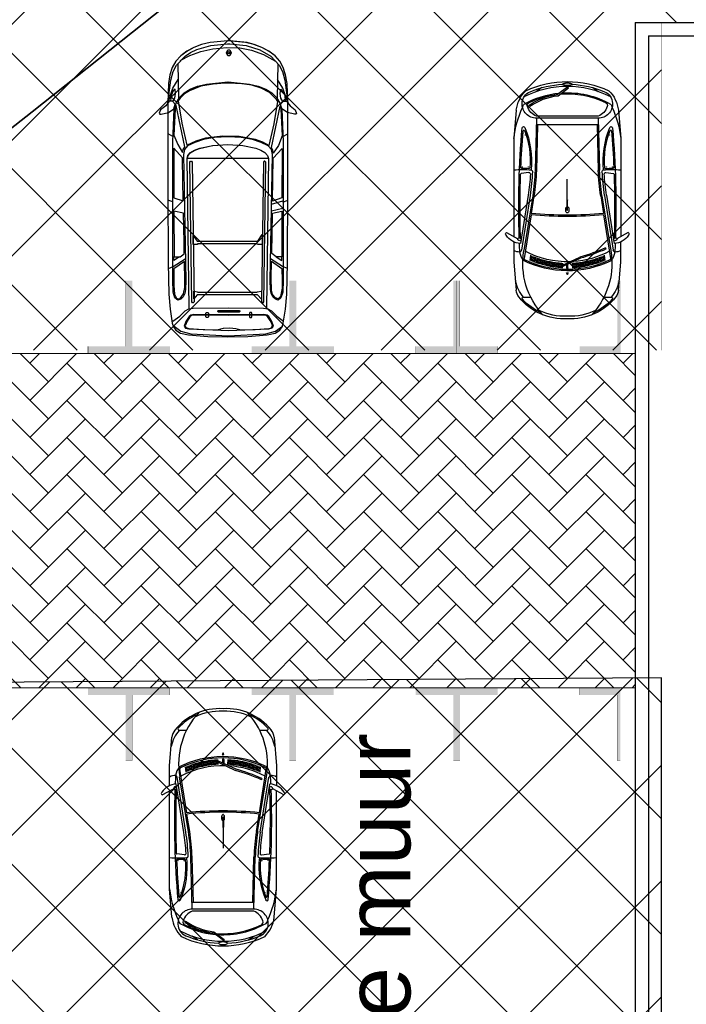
# Model space of a CAD drawing. Header units: millimetres. Extents: x 747415 to 1601423, y -236173 to 551995.
# Tile 172 of 256: x 963774 to 973944, y 109012 to 124037. Entities that reach past the tile are written whole.
import ezdxf

# ---------------------------------------------------------------- set-up
doc = ezdxf.new("R2010")
doc.units = ezdxf.units.MM
doc.header["$LTSCALE"] = 100
doc.header["$MEASUREMENT"] = 0
doc.linetypes.add('BORDERX2', pattern=[88.9, 25.4, -12.7, 25.4, -12.7, 0, -12.7])
doc.linetypes.add('DASHED2', pattern=[9.525, 6.35, -3.175])
doc.layers.get('0').update_dxf_attribs({"linetype": 'CONTINUOUS', "lineweight": 0})
for name, color, linetype in [('T--A9041_VERHARDING_Parkeren', 9, 'CONTINUOUS'), ('T--L9000_PERCELEN', 4, 'BORDERX2'), ('T--L9041_VERHARDING_Parkeren', 9, 'DASHED2'), ('T--L9041_VERHARDING_Wegen', 7, 'CONTINUOUS'), ('T--L9082_INRICHTING_SPECIFIEK_Auto', 8, 'CONTINUOUS')]:
    doc.layers.add(name, color=color, linetype=linetype)
for name, color, linetype, lineweight in [('T--A9041_VERHARDING_Wegen', 21, 'CONTINUOUS', 0), ('T--A9042_BEPLANTING', 90, 'CONTINUOUS', 0), ('T--L9052_Ontstop Riool', 240, 'CONTINUOUS', 0), ('T--L9067_BEHEERVOORZIENING_Belijning', 7, 'DASHED2', 0)]:
    doc.layers.add(name, color=color, linetype=linetype, lineweight=lineweight)
doc.layers.add('T--A9072_BELIJNING', color=7, linetype='CONTINUOUS', lineweight=0, true_color=0xffffff)
doc.styles.get("Standard").update_dxf_attribs({"font": 'arial.ttf'})

# ---------------------------------------------------------------- blocks, each defined once
blk = doc.blocks.new('FMEBLOCK14')
at = {"layer": 'T--L9000_PERCELEN', "flags": 128}
blk.add_lwpolyline([(-225.21163, -16.211487), (-267.70367, 7.136513), (-293.72449, 21.688388), (-292.13565, 29.380488), (-285.57766, 59.419588), (-283.65969, 69.020413), (-255.96056, 63.226638), (-230.6095, 57.732513), (-199.02659, 51.034588), (-163.01457, 43.309663), (-131.60761, 36.711513), (-118.74463, 33.902538), (-87.98765, 27.404488), (-61.78559, 21.836588), (-22.32058, 13.407388), (22.67731, 3.714588), (53.78435, 0.979388), (75.95842, -1.027487), (105.64245, -0.679412), (144.22541, -0.287462), (165.78239, -0.069387), (173.19046, 1.584538), (173.94831, 0.621563), (179.51753, -2.131512), (200.49836, -6.067587), (226.70042, -10.760587), (270.89032, -18.926537), (277.09135, -23.087512), (280.6414, -27.299512), (293.72449, -43.052587), (292.93743, -43.487437), (290.59741, -40.205587), (288.28752, -38.226337), (286.8744, -37.162612), (284.90353, -36.556487), (283.28134, -36.418362), (280.69453, -36.678362), (265.80134, -41.493562), (262.30051, -42.649587), (241.79532, -48.631537), (215.77841, -54.765587), (191.15438, -59.754337), (168.97042, -69.020412), (136.00245, -66.667412), (124.28832, -65.046637), (119.85645, -64.433362), (114.68536, -63.717387), (89.34649, -63.796362), (64.07248, -62.654637), (38.45531, -60.162537), (13.07941, -56.728587), (-13.7885, -51.816537), (-181.51669, -15.661587), (-187.37548, -16.648612), (-215.84948, -21.976337), (-223.10552, -6.819637), (-228.38264, -9.095612)], close=True, dxfattribs=at)
blk = doc.blocks.new('FMEBLOCK18')
at = {"layer": 'T--L9000_PERCELEN', "flags": 128}
blk.add_lwpolyline([(-100.08243, -15.21845), (-93.90854, -13.84045), (-85.78747, -12.0965), (-46.67758, -3.2565), (-16.7555, 6.358625), (4.22464, 14.320475), (14.32256, 18.67255), (27.24051, 24.595675), (46.0046, 33.9794), (62.78655, 43.47265), (63.78751, 44.1025), (100.08243, 0.943475), (97.4165, -0.71435), (90.7465, -4.485325), (80.48252, -10.258625), (68.79346, -16.567525), (51.09956, -25.844325), (33.78355, -33.17535), (7.36851, -44.1025), (3.81846, -39.8905), (-2.38257, -35.729525), (-46.57247, -27.563575), (-72.77453, -22.870575), (-93.75536, -18.9345), (-99.32458, -16.181425)], close=True, dxfattribs=at)
blk = doc.blocks.new('auto111')
at = {"linetype": 'Continuous'}
for points in [[(3685, 1817), (3756, 1799), (3801, 1840), (3799, 1888), (3728, 1941), (3669, 2020), (3616, 2040), (3601, 2033), (3601, 2010), (3629, 1901), (3685, 1817)], [(4315, 1842), (4203, 1878), (4073, 1898), (3776, 1908), (2462, 1908), (1334, 1906), (854, 1893), (628, 1875), (414, 1842), (356, 1824), (305, 1789), (262, 1715), (234, 1593), (211, 1299), (203, 994), (211, 689), (234, 396), (262, 272), (305, 201), (356, 163), (412, 147), (628, 114), (854, 94), (1334, 84), (2462, 79), (3776, 79), (4073, 89), (4200, 112), (4315, 147), (4411, 201), (4495, 274), (4564, 369), (4622, 475), (4665, 595), (4698, 724), (4724, 994), (4698, 1265), (4665, 1395), (4620, 1514), (4564, 1621), (4493, 1713), (4411, 1789), (4315, 1842)], [(369, 1814), (290, 1710), (252, 1560), (221, 989), (252, 414), (290, 264), (369, 160)], [(445, 1832), (518, 1728), (600, 1647), (630, 1591), (640, 1525), (648, 986), (640, 450), (630, 381), (600, 328), (518, 247), (445, 142)], [(2988, 1669), (1062, 1636), (928, 1639), (864, 1652), (816, 1677), (778, 1713), (765, 1756), (798, 1802), (887, 1827), (1072, 1835), (2523, 1835), (3179, 1835), (3679, 1814), (3773, 1784), (3857, 1733), (3928, 1659), (3984, 1568), (4030, 1456), (4063, 1321), (4094, 994), (4094, 991), (4094, 991), (4063, 661), (4030, 529), (3984, 414), (3926, 323), (3857, 252), (3773, 201), (3679, 168), (3179, 150), (2523, 150), (1072, 150), (887, 155), (798, 183), (765, 226), (778, 269), (816, 305), (864, 333), (928, 343), (1062, 348), (2988, 313), (3065, 325), (3118, 376), (3171, 483), (3214, 618), (3245, 788), (3258, 991), (3260, 991), (3258, 991), (3245, 1197), (3214, 1365), (3171, 1499), (3118, 1609), (3065, 1657), (2988, 1669)], [(1357, 1657), (1245, 1817), (1072, 1819), (989, 1819), (854, 1807), (793, 1779), (783, 1753), (790, 1723), (859, 1669), (958, 1652), (1062, 1652), (1357, 1657)], [(1248, 1901), (1276, 1827), (1395, 1644)], [(1428, 1730), (1372, 1819), (1431, 1819)], [(2094, 1669), (2124, 1817), (1428, 1814), (1428, 1723), (1474, 1659), (1652, 1662), (2094, 1669)], [(2264, 1835), (2290, 1908)], [(2937, 1685), (3085, 1819), (2328, 1817), (2279, 1675), (2912, 1685), (2937, 1685)], [(3103, 1652), (3733, 1784), (3677, 1799), (3280, 1817), (3138, 1756), (3019, 1685), (3062, 1675), (3103, 1652)], [(3260, 1832), (3303, 1906)], [(4678, 963), (4650, 714), (4587, 506), (4487, 338), (4350, 208), (4254, 160), (4122, 122), (3776, 79), (4073, 89), (4203, 112), (4317, 147), (4411, 198), (4493, 272), (4561, 361), (4617, 463), (4663, 577), (4696, 701), (4724, 963), (4724, 963), (4724, 966), (4724, 973), (4724, 976), (4724, 996), (4696, 1265), (4665, 1393), (4620, 1512), (4561, 1619), (4493, 1713), (4411, 1789), (4315, 1842), (4203, 1878), (4073, 1898), (3776, 1908), (4122, 1865), (4254, 1830), (4350, 1779), (4487, 1647), (4543, 1563), (4589, 1469), (4653, 1253), (4676, 999), (4676, 963), (4678, 963)], [(3779, 1906), (4000, 1832), (4132, 1753)], [(3794, 1832), (3845, 1802), (3918, 1794), (3982, 1799), (3959, 1827), (3888, 1860), (3806, 1868)], [(325, 1588), (300, 978), (325, 369), (341, 315), (366, 295), (440, 320), (513, 369), (536, 394), (544, 442), (539, 978), (544, 1514), (536, 1560), (513, 1586), (440, 1636), (366, 1662), (338, 1642), (325, 1588)], [(3804, 1751), (3466, 1697), (3128, 1619), (3197, 1479), (3240, 1329), (3270, 1075), (3265, 823), (3220, 579), (3179, 465), (3123, 361), (3456, 285), (3796, 229), (3829, 249), (3931, 356), (4000, 485), (4043, 630), (4066, 778), (4078, 976), (4078, 996), (4078, 1039), (4063, 1220), (4030, 1405), (3961, 1581), (3911, 1654), (3847, 1720), (3804, 1751)], [(4371, 1758), (3847, 1746)], [(4421, 1723), (4500, 1573), (4561, 1408), (4599, 1225), (4620, 1011), (4615, 813), (4579, 633), (4513, 452), (4414, 269)], [(343, 325), (369, 310), (391, 315), (455, 346), (516, 389), (531, 409), (536, 445), (531, 978), (536, 1512), (529, 1550), (511, 1573), (445, 1616), (374, 1644), (348, 1634), (330, 1588), (318, 1372), (310, 1156), (335, 1060), (343, 961), (333, 872), (310, 790), (318, 579), (330, 369), (343, 325)], [(643, 1586), (2927, 1616), (2973, 1601), (3016, 1563), (3052, 1502), (3082, 1423), (3125, 1225), (3141, 994), (3125, 765), (3082, 567), (3052, 488), (3016, 427), (2973, 389), (2927, 374), (643, 404)], [(739, 1545), (2871, 1575), (2887, 1563), (2887, 1550), (2871, 1540), (739, 1509), (724, 1522), (724, 1532), (739, 1545)], [(785, 1512), (900, 1512), (892, 1456), (887, 1454), (887, 544), (892, 544), (900, 478), (780, 480), (844, 539), (846, 541), (846, 1459), (844, 1461), (785, 1512)], [(1614, 1522), (1753, 1525), (1664, 1461), (1664, 536), (1764, 468), (1616, 468), (1616, 541), (1626, 544), (1626, 1454), (1616, 1459), (1614, 1522)], [(2925, 374), (2927, 1616), (2970, 1606), (3011, 1570), (3047, 1509), (3077, 1428), (3123, 1227), (3141, 994), (3125, 765), (3082, 567), (3052, 488), (3016, 427), (2973, 386), (2925, 374)], [(574, 1319), (574, 1301), (564, 1291), (508, 1291), (498, 1301), (498, 1319), (508, 1329), (564, 1329), (574, 1319)], [(607, 1136), (607, 821), (600, 811), (590, 811), (579, 821), (579, 1136), (590, 1146), (600, 1146), (607, 1136)], [(4495, 963), (4495, 978), (4495, 994), (4538, 1016), (4584, 994), (4584, 978), (4584, 963), (4538, 943), (4495, 963)], [(4521, 973), (4521, 978), (4521, 986), (4538, 996), (4559, 986), (4559, 978), (4559, 973), (4538, 963), (4521, 973)], [(574, 635), (574, 656), (564, 663), (508, 663), (498, 656), (498, 635), (508, 628), (564, 628), (574, 635)], [(739, 445), (2871, 414), (2887, 427), (2887, 440), (2871, 450), (739, 480), (724, 468), (724, 455), (739, 445)], [(1359, 325), (1248, 168), (1072, 165), (945, 165), (821, 188), (785, 224), (798, 269), (851, 310), (917, 328), (1095, 333), (1359, 325)], [(1248, 84), (1276, 158), (1395, 341)], [(2091, 313), (2122, 168), (1428, 168), (1428, 257), (1476, 323), (2091, 313)], [(2127, 330), (2168, 153)], [(2231, 330), (2282, 153)], [(2932, 300), (3080, 163), (3026, 163), (2325, 168), (2277, 310), (2932, 300)], [(3095, 328), (3723, 196), (3679, 186), (3270, 165), (3125, 221), (3009, 300), (3054, 308), (3095, 328)], [(1428, 257), (1370, 168), (1431, 168)], [(2262, 153), (2290, 79)], [(3260, 153), (3303, 76)], [(3685, 168), (3753, 188), (3801, 145), (3799, 97), (3728, 43), (3667, -33), (3613, -56), (3601, -46), (3601, -23), (3626, 84), (3685, 168)], [(3779, 79), (4000, 153), (4132, 234)], [(3794, 153), (3845, 183), (3918, 193), (3982, 186), (3959, 158), (3888, 125), (3806, 119)], [(4371, 229), (3847, 241)]]:
    blk.add_lwpolyline(points, dxfattribs=at)
blk = doc.blocks.new('auto64')
for points in [[(-2305, 929), (-2398, 757)], [(-3184, 780), (-2750, 815), (-2446, 815)], [(-436, 780), (-870, 815), (-2366, 815)], [(-3290, 559), (-3290, 669)], [(-2032, 554), (-2698, 660)], [(-1743, 528), (-2580, 662)], [(-1737, 568), (-2574, 701)], [(-1732, 597), (-2470, 715)], [(-1389, 587), (-1404, 705)], [(-2696, 448), (-2776, 455)], [(-2689, 467), (-2769, 474)], [(-2682, 487), (-2763, 494)], [(-2675, 506), (-2755, 513)], [(-2667, 526), (-2748, 533)], [(-2659, 545), (-2740, 552)], [(-2651, 564), (-2732, 572)], [(-2555, 593), (-2536, 585)], [(-1746, 509), (-2012, 551)], [(-660, 453), (-1355, 472)], [(-560, 470), (-1354, 492)], [(-660, 470), (-660, -470)], [(-560, 470), (-560, -470)], [(-530, 470), (-530, -470)], [(-93, 390), (-149, 470)], [(-2735, 311), (-2813, 318)], [(-2730, 330), (-2809, 337)], [(-2725, 350), (-2804, 357)], [(-2720, 370), (-2799, 377)], [(-2714, 389), (-2794, 396)], [(-2709, 409), (-2788, 416)], [(-2702, 428), (-2782, 435)], [(-2762, 153), (-2839, 159)], [(-2760, 172), (-2837, 179)], [(-2758, 192), (-2834, 199)], [(-2754, 212), (-2832, 219)], [(-2751, 232), (-2828, 239)], [(-2747, 252), (-2825, 259)], [(-2743, 271), (-2821, 278)], [(-2697, 199), (-2820, -67), (-2802, -75), (-2678, 192)], [(-2739, 291), (-2817, 298)], [(-2940, -5), (-2921, -13), (-2921, 0), (-2921, 13), (-2940, 5)], [(-2769, 73), (-2846, 80)], [(-2767, 93), (-2845, 100)], [(-2765, 113), (-2843, 120)], [(-2842, 10), (-2785, 10)], [(-2763, 133), (-2841, 140)], [(-1960, 5), (-1810, 5)], [(-1805, 0), (-1490, 0)], [(-216, -141), (-98, 18), (-82, 6), (-197, -148)], [(-2769, -73), (-2846, -80)], [(-2767, -93), (-2845, -100)], [(-2765, -113), (-2843, -120)], [(-2842, -10), (-2794, -10)], [(-2763, -133), (-2841, -140)], [(-1960, -5), (-1810, -5)], [(-2762, -153), (-2839, -159)], [(-2760, -172), (-2837, -179)], [(-2758, -192), (-2834, -199)], [(-2754, -212), (-2832, -219)], [(-2751, -232), (-2828, -239)], [(-2747, -252), (-2825, -259)], [(-2743, -271), (-2821, -278)], [(-2739, -291), (-2817, -298)], [(-2735, -311), (-2813, -318)], [(-2730, -330), (-2809, -337)], [(-2725, -350), (-2804, -357)], [(-2720, -370), (-2799, -377)], [(-2714, -389), (-2794, -396)], [(-2709, -409), (-2788, -416)], [(-2702, -428), (-2782, -435)], [(-2696, -448), (-2776, -455)], [(-93, -390), (-149, -470)], [(-3290, -669), (-3290, -559)], [(-2689, -467), (-2769, -474)], [(-2682, -487), (-2763, -494)], [(-2675, -506), (-2755, -513)], [(-2667, -526), (-2748, -533)], [(-2659, -545), (-2740, -552)], [(-2651, -564), (-2732, -572)], [(-2032, -554), (-2698, -660)], [(-1743, -528), (-2580, -662)], [(-1737, -568), (-2574, -701)], [(-1732, -597), (-2470, -715)], [(-1746, -509), (-2012, -551)], [(-1389, -587), (-1404, -705)], [(-660, -453), (-1355, -472)], [(-560, -470), (-1354, -492)], [(-378, -572), (-361, -583)], [(-2446, -815), (-2750, -815), (-3184, -780)], [(-2305, -929), (-2398, -757)], [(-436, -780), (-870, -815), (-2366, -815)]]:
    blk.add_lwpolyline(points)
for centre, radius, start, end in [((-2200, 703), 271, 122.5061, 177.3807), ((-2326, 918), 24, 28.4487, 144.8117), ((-3167, 580), 200, 94.6669, 128.5195), ((-2919, 231), 573, 102.481, 130.272), ((-2433, 727), 169, 148.6333, 180.9564), ((-2397, 726), 31.7, 91.422, 214.9423), ((-2413, 734), 28.1, 248.5131, 57.8511), ((-2583, 684), 1241, 353.7279, 6.0623), ((-1012, -605), 1427, 64.4533, 84.2811), ((-500, 275), 509, 45.0724, 82.7817), ((-2747, 53), 874, 128.5195, 183.4666), ((-2779, -464), 1143, 86.7478, 133.301), ((-2747, 53), 854, 132.4061, 156.0666), ((-3310, 669), 20, 0, 132.4061), ((-1377, 0), 1511, 153.8364, 206.6643), ((-1377, 0), 1491, 154.1833, 205.8167), ((-1377, 0), 1373, 152.0676, 176.1797), ((-2566, 466), 260, 97.9758, 129.7902), ((-2715, 657), 20, 86.7478, 153.8364), ((-2701, 641), 20, 80.9423, 154.1833), ((-2779, -464), 1143, 79.9751, 86.7478), ((-1914, -11589), 12332, 92.5802, 93.2009), ((-2568, 738), 36.8, 201.7756, 261.8193), ((-1911, -12958), 13680, 87.9174, 92.0179), ((-1911, -12958), 13700, 84.9558, 91.981), ((-1414, 703), 10, 7.2745, 87.9174), ((-1209, 1822), 1276, 263.6929, 293.3519), ((-2583, 684), 1261, 355.3159, 0.6912), ((-1312, 699), 10, 87.4901, 180.6912), ((-1209, 1822), 1256, 265.0494, 291.5959), ((-1911, -12958), 13680, 85.1291, 87.4901), ((-1306, 688), 2.5, 90, 270), ((-1306, 688), 2.5, 270, 90), ((-815, 641), 2.5, 90, 270), ((-815, 641), 2.5, 270, 90), ((-750, 663), 10, 291.5959, 85.1291), ((-708, 669), 20, 284.8612, 84.9558), ((-340, 470), 220, 87.5524, 180.0097), ((-306, 380), 241, 108.384, 158.1789), ((-399, 610), 72.8, 40.2199, 88.4107), ((-366, 562), 50, 26.3311, 108.384), ((-1502, 0), 1332, 356.4569, 29.5582), ((-339, 490), 200, 22.8604, 87.5524), ((-1502, 0), 1432, 332.6464, 27.3536), ((-1502, 0), 1502, 334.9815, 25.0185), ((-87, -521), 2707, 155.7055, 164.5863), ((-87, -521), 2687, 155.7055, 164.6216), ((3447, 0), 5507, 174.225, 185.775), ((3447, 0), 5487, 174.2369, 185.7631), ((-1271, 3491), 3020, 260.9423, 268.4089), ((-1271, 3491), 3000, 260.9423, 268.4089), ((-1271, 3491), 2960, 260.9423, 268.0852), ((-1271, 3491), 2930, 260.9423, 267.2804), ((-1409, 584), 20, 267.2804, 7.2745), ((-1369, 553), 20, 268.0852, 348.1357), ((-1462, 3510), 2979, 271.7693, 271.819), ((-1317, 580), 10, 175.3159, 265.0494), ((-1306, 596), 2.5, 90, 270), ((-1306, 596), 2.5, 270, 90), ((-1502, 0), 1317, 355.4418, 26.3311), ((-1502, 0), 1462, 2.7376, 22.8604), ((-2747, 53), 834, 153.1339, 183.4666), ((-2938, 0), 5, 112.786, 247.214), ((-2842, 0), 10, 90, 270), ((-1377, 0), 1373, 178.392, 207.9324), ((-1992, 0), 13, 140.4731, 180), ((-1992, 0), 13, 180, 219.5269), ((-1975, -14), 34.9, 116.6567, 140.4731), ((-1964, -36), 60, 101.7464, 116.6567), ((-1956, -72), 96.5, 90, 101.7464), ((-1960, 0), 5, 90, 270), ((-1956, -72), 96.5, 78.2536, 90), ((-1949, -36), 60, 63.3433, 78.2536), ((-1938, -14), 34.9, 39.5269, 63.3433), ((-1921, 0), 13, 22.6244, 39.5269), ((-1810, 0), 5, 270, 90), ((185, 0), 245, 173.2506, 180), ((185, 0), 245, 180, 186.7494), ((73, 13), 132, 164.0546, 173.2506), ((3, 33), 59.3, 145.403, 164.0546), ((-40, 63), 7.21, 90, 145.403), ((-40, 63), 7.21, 34.597, 90), ((-83, 33), 59.3, 15.9454, 34.597), ((-153, 13), 132, 6.7494, 15.9454), ((-265, 0), 245, 0, 6.7494), ((-265, 0), 245, 353.2506, 0), ((-2747, -53), 874, 176.5334, 231.4805), ((-2747, -53), 834, 176.5334, 206.8661), ((-1975, 14), 34.9, 219.5269, 243.3433), ((-1964, 36), 60, 243.3433, 258.2536), ((-1956, 72), 96.5, 258.2536, 270), ((-1956, 72), 96.5, 270, 281.7464), ((-1949, 36), 60, 281.7464, 296.6567), ((-1938, 14), 34.9, 296.6567, 320.4731), ((-1921, 0), 13, 320.4731, 337.3756), ((-1133, -43), 922, 324.9998, 353.9253), ((-1133, -43), 942, 324.9998, 353.5912), ((-1502, 0), 1332, 330.4418, 354.8462), ((-1502, 0), 1317, 333.6689, 353.7639), ((-1502, 0), 1462, 337.1396, 357.2624), ((73, -13), 132, 186.7494, 195.9454), ((3, -33), 59.3, 195.9454, 214.597), ((-40, -63), 7.21, 214.597, 270), ((-40, -63), 7.21, 270, 325.403), ((-83, -33), 59.3, 325.403, 344.0546), ((-153, -13), 132, 344.0546, 353.2506), ((-2779, 464), 1143, 226.699, 280.0249), ((-2747, -53), 854, 203.9334, 227.5939), ((-1271, -3491), 3020, 91.5911, 99.0577), ((-1271, -3491), 3000, 91.5911, 99.0577), ((-1271, -3491), 2960, 91.9167, 99.0577), ((-1271, -3491), 2930, 92.7196, 99.0577), ((-1409, -584), 20, 352.7255, 92.7196), ((-1462, -3510), 2979, 88.1848, 88.2307), ((-1369, -553), 20, 6.1809, 91.9167), ((-1209, -1822), 1276, 66.6481, 96.3071), ((-2583, -684), 1241, 353.9377, 6.1809), ((-1316, -585), 10, 87.1473, 184.478), ((-2583, -684), 1261, 359.3088, 4.478), ((-1209, -1822), 1256, 68.4041, 94.9506), ((-1306, -596), 2.5, 90, 270), ((-1306, -596), 2.5, 270, 90), ((-340, -470), 220, 179.9903, 272.4476), ((-306, -380), 241, 201.8211, 251.616), ((-366, -562), 50, 251.616, 333.6689), ((-339, -490), 200, 272.4476, 337.1396), ((-3310, -669), 20, 227.5939, 0), ((-3167, -580), 200, 231.4805, 265.3331), ((-2919, -231), 573, 229.728, 257.519), ((-2566, -466), 260, 230.2098, 262.0242), ((-2701, -641), 20, 205.8167, 279.0577), ((-2568, -738), 36.8, 98.1807, 158.2244), ((-2433, -727), 169, 179.0436, 211.3667), ((-1914, 11589), 12332, 266.7991, 267.4198), ((-2200, -703), 271, 182.6193, 237.4939), ((-2397, -726), 31.7, 145.0577, 268.578), ((-2413, -734), 28.1, 302.1489, 111.4869), ((-1911, 12958), 13680, 267.9821, 272.0826), ((-1911, 12958), 13700, 268.019, 275.0515), ((-1414, -703), 10, 272.0826, 352.7255), ((-1312, -699), 10, 179.3088, 272.5099), ((-1911, 12958), 13680, 272.5099, 274.8709), ((-1911, 12958), 13680, 272.5099, 274.7965), ((-1306, -688), 2.5, 90, 270), ((-1306, -688), 2.5, 270, 90), ((-1012, 605), 1427, 275.7189, 295.5467), ((-815, -641), 2.5, 90, 270), ((-815, -641), 2.5, 270, 90), ((-750, -663), 10, 274.8709, 68.4041), ((-708, -669), 20, 275.0442, 75.1388), ((-500, -275), 509, 277.2183, 314.9276), ((-399, -610), 72.8, 271.5893, 319.7801), ((-2326, -918), 24, 215.1883, 331.5513)]:
    blk.add_arc(centre, radius, start, end)
blk = doc.blocks.new('9041_parkeerplaats_2500x5000_hoeklijn')
at = {"layer": 'T--A9072_BELIJNING', "linetype": 'Continuous'}
h = blk.add_hatch(color=256, dxfattribs=at)
h.paths.add_polyline_path([(-1200, -1390), (-1250, -1390), (-1250, -2500), (-625, -2500), (-625, -2390), (-1200, -2390)])
h.paths.add_polyline_path([(1250, -1390), (1200, -1390), (1200, -2390), (625, -2390), (625, -2500), (1250, -2500)])
at = {"layer": 'T--L9067_BEHEERVOORZIENING_Belijning', "const_width": 1}
for points in [[(-1200, -1390), (-1250, -1390), (-1250, -2500), (-625, -2500), (-625, -2390), (-1200, -2390)], [(1250, -1390), (1200, -1390), (1200, -2390), (625, -2390), (625, -2500), (1250, -2500)]]:
    blk.add_lwpolyline(points, close=True, dxfattribs=at)
blk = doc.blocks.new('*U229')
at = {"layer": 'T--L9067_BEHEERVOORZIENING_Belijning'}
blk.add_blockref('9041_parkeerplaats_2500x5000_hoeklijn', (0, 1945, 0), dxfattribs=at)
blk = doc.blocks.new('*U230')
at = {"layer": 'T--L9067_BEHEERVOORZIENING_Belijning', "color": 0, "linetype": 'ByBlock', "lineweight": -2, "transparency": 16777216}
for p in [(0, 0), (2500, 0), (5000, 0), (7500, 0)]:
    blk.add_blockref('*U229', p, dxfattribs=at)
blk = doc.blocks.new('*U231')
at = {"layer": 'T--L9067_BEHEERVOORZIENING_Belijning'}
blk.add_blockref('9041_parkeerplaats_2500x5000_hoeklijn', (0, 1945, 0), dxfattribs=at)
blk = doc.blocks.new('*U232')
at = {"layer": 'T--L9067_BEHEERVOORZIENING_Belijning', "color": 0, "linetype": 'ByBlock', "lineweight": -2, "transparency": 16777216}
for p in [(0, 0), (2500, 0), (5000, 0), (7500, 0), (10000, 0), (12500, 0)]:
    blk.add_blockref('*U231', p, dxfattribs=at)

msp = doc.modelspace()

# ---------------------------------------------------------------- hatches: boundary and pattern name
at = {"layer": 'T--A9041_VERHARDING_Parkeren', "linetype": 'Continuous'}
h = msp.add_hatch(dxfattribs=at)
h.set_pattern_fill('ANSI37', color=256, scale=10000, style=0)
h.paths.add_polyline_path([(973566.039, 123992.844), (973566.039, 118992.844), (953102.97, 118992.844), (959847.93, 129692.844), (993645.689, 129692.844), (990442.873, 123992.844)])
h = msp.add_hatch(dxfattribs=at)
h.set_pattern_fill('ANSI37', color=256, scale=10000, style=0)
edge = h.paths.add_edge_path()
edge.add_line((973566.039, 113992.844), (951116.039, 113842.844))
edge.add_arc((961036.559, 101092.056), 16155.473, 127.8840566, 171.8062578)
edge.add_line((945046.004, 103394.548), (973566.039, 103992.844))
edge.add_line((973566.039, 103992.844), (973566.039, 113992.844))
h = msp.add_hatch(dxfattribs=at)
h.set_pattern_fill('ANSI37', color=256, scale=10000, style=0)
edge = h.paths.add_edge_path()
edge.add_line((973166.039, 98245.106), (941765.986, 98242.862))
edge.add_arc((31399874.937, -19573526.261), 36258445.93, 147.143073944, 147.1640649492)
edge.add_line((934561.039, 87082.844), (957811.039, 87082.844))
edge.add_line((957811.039, 87082.844), (957811.039, 93282.844))
edge.add_line((957811.039, 93282.844), (973166.039, 93282.844))
edge.add_line((973166.039, 93282.844), (973166.039, 98245.106))
at = {"layer": 'T--A9041_VERHARDING_Wegen', "linetype": 'Continuous'}
h = msp.add_hatch(dxfattribs=at)
h.set_pattern_fill('AR-HBONE', color=256, scale=100, style=0)
edge = h.paths.add_edge_path()
edge.add_line((973166.039, 118942.844), (957772.084, 118942.844))
edge.add_line((957772.084, 118942.844), (946755.636, 118942.844))
edge.add_line((946755.636, 118942.844), (946130.884, 117875.892))
edge.add_arc((2764229.011, -964814.163), 2116057.314, 149.225907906, 149.352922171)
edge.add_line((943735.228, 113842.844), (973166.039, 113842.906))
edge.add_line((973166.039, 113842.906), (973166.039, 118942.844))
at = {"layer": 'T--A9042_BEPLANTING'}
h = msp.add_hatch(dxfattribs=at)
h.set_pattern_fill('GRASS', color=256, scale=1500, style=0)
edge = h.paths.add_edge_path()
edge.add_line((1194589.183, 247525.193), (1194593.64, 247264.881))
edge.add_line((1194593.64, 247264.881), (1189597.042, 247120.843))
edge.add_line((1189597.042, 247120.843), (1179615.176, 246734.424))
edge.add_line((1179615.176, 246734.424), (1169673.169, 246260.926))
edge.add_line((1169673.169, 246260.926), (1159743.156, 245284.429))
edge.add_line((1159743.156, 245284.429), (1149794.302, 244232.037))
edge.add_line((1149794.302, 244232.037), (1139904.319, 243419.621))
edge.add_line((1139904.319, 243419.621), (1138613.747, 243325.021))
edge.add_line((1138613.747, 243325.021), (1135690.007, 243117.197))
edge.add_line((1135690.007, 243117.197), (1132771.926, 242932.503))
edge.add_line((1132771.926, 242932.503), (1129859.398, 242758.599))
edge.add_line((1129859.398, 242758.599), (1126616.556, 242566.575))
edge.add_line((1126616.556, 242566.575), (1123385.964, 242364.695))
edge.add_line((1123385.964, 242364.695), (1120184.728, 242139.833))
edge.add_line((1120184.728, 242139.833), (1117014.113, 241880.011))
edge.add_line((1117014.113, 241880.011), (1113876.289, 241570.228))
edge.add_line((1113876.289, 241570.228), (1110773.76, 241198.319))
edge.add_line((1110773.76, 241198.319), (1107692.214, 240764.72))
edge.add_line((1107692.214, 240764.72), (1104624.361, 240306.925))
edge.add_line((1104624.361, 240306.925), (1101572.465, 239835.828))
edge.add_line((1101572.465, 239835.828), (1100403.086, 239650.924))
edge.add_line((1100403.086, 239650.924), (1097780.987, 239217.99))
edge.add_line((1097780.987, 239217.99), (1095157.329, 238732.83))
edge.add_line((1095157.329, 238732.83), (1092526.922, 238274.052))
edge.add_line((1092526.922, 238274.052), (1089457.602, 237766.051))
edge.add_line((1089457.602, 237766.051), (1086388.73, 237224.846))
edge.add_line((1086388.73, 237224.846), (1083401.545, 236651.668))
edge.add_line((1083401.545, 236651.668), (1080469.385, 236024.459))
edge.add_line((1080469.385, 236024.459), (1077519.444, 235269.823))
edge.add_line((1077519.444, 235269.823), (1074567.867, 234454.498))
edge.add_line((1074567.867, 234454.498), (1071611.505, 233602.32))
edge.add_line((1071611.505, 233602.32), (1068661.406, 232725.291))
edge.add_line((1068661.406, 232725.291), (1065719.424, 231822.381))
edge.add_line((1065719.424, 231822.381), (1062684.54, 230856.109))
edge.add_line((1062684.54, 230856.109), (1059866.196, 229920.836))
edge.add_line((1059866.196, 229920.836), (1056845.381, 228880.035))
edge.add_line((1056845.381, 228880.035), (1054034.15, 227860.451))
edge.add_line((1054034.15, 227860.451), (1051908.682, 227043.859))
edge.add_line((1051908.682, 227043.859), (1051192.354, 226766.278))
edge.add_line((1051192.354, 226766.278), (1050671.69, 226564.519))
edge.add_line((1050671.69, 226564.519), (1049927.631, 226262.62))
edge.add_line((1049927.631, 226262.62), (1049070.32, 225903.54))
edge.add_line((1049070.32, 225903.54), (1048360.834, 225606.376))
edge.add_line((1048360.834, 225606.376), (1045574.185, 224396.868))
edge.add_line((1045574.185, 224396.868), (1042746.023, 223102.062))
edge.add_line((1042746.023, 223102.062), (1039916.204, 221736.561))
edge.add_line((1039916.204, 221736.561), (1037264.038, 220364.549))
edge.add_line((1037264.038, 220364.549), (1036639.036, 220037.907))
edge.add_line((1036639.036, 220037.907), (1035761.731, 219567.084))
edge.add_line((1035761.731, 219567.084), (1034455.173, 218860.02))
edge.add_line((1034455.173, 218860.02), (1031834.519, 217415.207))
edge.add_line((1031834.519, 217415.207), (1029063.532, 215837.52))
edge.add_line((1029063.532, 215837.52), (1026493.513, 214322.916))
edge.add_line((1026493.513, 214322.916), (1023661.374, 212596.81))
edge.add_line((1023661.374, 212596.81), (1021148.701, 211011.913))
edge.add_line((1021148.701, 211011.913), (1018664.489, 209394.723))
edge.add_line((1018664.489, 209394.723), (1016111.63, 207674.051))
edge.add_line((1016111.63, 207674.051), (1013541.964, 205866.676))
edge.add_line((1013541.964, 205866.676), (1011054.819, 204060.939))
edge.add_line((1011054.819, 204060.939), (1008551.61, 202180.933))
edge.add_line((1008551.61, 202180.933), (1006071.977, 200261.271))
edge.add_line((1006071.977, 200261.271), (1003623.026, 198305.877))
edge.add_line((1003623.026, 198305.877), (1001255.469, 196356.541))
edge.add_line((1001255.469, 196356.541), (998895.97, 194358.237))
edge.add_line((998895.97, 194358.237), (996592.894, 192340.973))
edge.add_line((996592.894, 192340.973), (994271.188, 190253.094))
edge.add_line((994271.188, 190253.094), (992089.799, 188232.713))
edge.add_line((992089.799, 188232.713), (989855.126, 186096.735))
edge.add_line((989855.126, 186096.735), (987565.682, 183840.779))
edge.add_line((987565.682, 183840.779), (985556.73, 181812.43))
edge.add_line((985556.73, 181812.43), (983340.235, 179499.914))
edge.add_line((983340.235, 179499.914), (981234.422, 177237.565))
edge.add_line((981234.422, 177237.565), (979162.94, 174943.215))
edge.add_line((979162.94, 174943.215), (977214.691, 172724.59))
edge.add_line((977214.691, 172724.59), (975036.892, 170165.071))
edge.add_line((975036.892, 170165.071), (973160.412, 167901.106))
edge.add_line((973160.412, 167901.106), (971300.145, 165540.186))
edge.add_line((971300.145, 165540.186), (970653.489, 164750.347))
edge.add_line((970653.489, 164750.347), (969323.906, 163031.694))
edge.add_line((969323.906, 163031.694), (967532.389, 160664.585))
edge.add_line((967532.389, 160664.585), (965620.33, 158124.446))
edge.add_line((965620.33, 158124.446), (963729.485, 155559.861))
edge.add_line((963729.485, 155559.861), (962160.024, 153368.205))
edge.add_line((962160.024, 153368.205), (960583.853, 151476.839))
edge.add_line((960583.853, 151476.839), (957868.106, 147829.141))
edge.add_line((957868.106, 147829.141), (955546.579, 144354.957))
edge.add_line((955546.579, 144354.957), (952781.766, 139999.101))
edge.add_line((952781.766, 139999.101), (950228.309, 135925.671))
edge.add_line((950228.309, 135925.671), (947689.507, 131669.07))
edge.add_line((947689.507, 131669.07), (945836.511, 128467.426))
edge.add_line((945836.511, 128467.426), (939785.242, 117718.876))
edge.add_line((939785.242, 117718.876), (930712.869, 102774.401))
edge.add_line((930712.869, 102774.401), (922173.53, 90199.799))
edge.add_arc((831492.457, 157259.067), 112782.989, 306.60619454, 323.5168236, ccw=False)
edge.add_line((898746.269, 66722.183), (906881.323, 58450.839))
edge.add_arc((1039056.702, -43733.649), 167068.849, 138.06483794, 142.29247104, ccw=False)
edge.add_line((914773.924, 67916.66), (924725.806, 83316.857))
edge.add_line((924725.806, 83316.857), (935036.865, 100427.915))
edge.add_line((935036.865, 100427.915), (938271.243, 105214.41))
edge.add_line((938271.243, 105214.41), (944567.151, 115601.153))
edge.add_line((944567.151, 115601.153), (949536.685, 124088.131))
edge.add_line((949536.685, 124088.131), (954824.472, 132626.587))
edge.add_line((954824.472, 132626.587), (959827.89, 140132.671))
edge.add_line((959827.89, 140132.671), (963059.812, 145135.12))
edge.add_line((963059.812, 145135.12), (965500.197, 148828.356))
edge.add_line((965500.197, 148828.356), (966613.361, 150562.786))
edge.add_line((966613.361, 150562.786), (968025.373, 152669.584))
edge.add_line((968025.373, 152669.584), (969925.147, 155201.552))
edge.add_line((969925.147, 155201.552), (971712.101, 157704.465))
edge.add_line((971712.101, 157704.465), (973307.285, 159791.446))
edge.add_line((973307.285, 159791.446), (974380.773, 161326.936))
edge.add_line((974380.773, 161326.936), (975513.5, 162711.848))
edge.add_line((975513.5, 162711.848), (977022.752, 164676.523))
edge.add_line((977022.752, 164676.523), (979125.989, 167160.936))
edge.add_line((979125.989, 167160.936), (980701.644, 168861.659))
edge.add_line((980701.644, 168861.659), (983077.997, 171627.505))
edge.add_line((983077.997, 171627.505), (985074.319, 173856.029))
edge.add_line((985074.319, 173856.029), (986909.132, 175828.505))
edge.add_line((986909.132, 175828.505), (989063.699, 178159.256))
edge.add_line((989063.699, 178159.256), (991154.428, 180245.145))
edge.add_line((991154.428, 180245.145), (993121.205, 182057.606))
edge.add_line((993121.205, 182057.606), (995324.494, 184142.051))
edge.add_line((995324.494, 184142.051), (997280.219, 186006.612))
edge.add_line((997280.219, 186006.612), (999623.744, 188200.448))
edge.add_line((999623.744, 188200.448), (1002349.065, 190608.065))
edge.add_line((1002349.065, 190608.065), (1004754.956, 192653.066))
edge.add_line((1004754.956, 192653.066), (1007294.928, 194741.918))
edge.add_line((1007294.928, 194741.918), (1008978.786, 196161.928))
edge.add_line((1008978.786, 196161.928), (1011076.047, 197755.95))
edge.add_line((1011076.047, 197755.95), (1013065.241, 199247.814))
edge.add_line((1013065.241, 199247.814), (1015821.037, 201346.882))
edge.add_line((1015821.037, 201346.882), (1017686.716, 202722.52))
edge.add_line((1017686.716, 202722.52), (1020957.031, 204817.97))
edge.add_line((1020957.031, 204817.97), (1023228.197, 206313.401))
edge.add_line((1023228.197, 206313.401), (1026470.58, 208376.744))
edge.add_line((1026470.58, 208376.744), (1028603.548, 209658.432))
edge.add_line((1028603.548, 209658.432), (1030968.801, 211111.637))
edge.add_line((1030968.801, 211111.637), (1032974.557, 212278.47))
edge.add_line((1032974.557, 212278.47), (1034989.373, 213415.47))
edge.add_line((1034989.373, 213415.47), (1036654.679, 214452.728))
edge.add_line((1036654.679, 214452.728), (1038246.03, 215241.653))
edge.add_line((1038246.03, 215241.653), (1039948.347, 216202.761))
edge.add_line((1039948.347, 216202.761), (1041825.775, 217172.039))
edge.add_line((1041825.775, 217172.039), (1043014.131, 217759.859))
edge.add_line((1043014.131, 217759.859), (1045164.207, 218821.145))
edge.add_line((1045164.207, 218821.145), (1047341.541, 219812.404))
edge.add_line((1047341.541, 219812.404), (1050071.07, 221013.985))
edge.add_line((1050071.07, 221013.985), (1051244.22, 221490.97))
edge.add_line((1051244.22, 221490.97), (1052347.556, 221956.97))
edge.add_line((1052347.556, 221956.97), (1053649.506, 222430.47))
edge.add_line((1053649.506, 222430.47), (1054533.126, 222784.97))
edge.add_line((1054533.126, 222784.97), (1056086.056, 223306.47))
edge.add_line((1056086.056, 223306.47), (1057869.317, 223968.97))
edge.add_line((1057869.317, 223968.97), (1060574.556, 224929.97))
edge.add_line((1060574.556, 224929.97), (1063483.693, 225922.97))
edge.add_line((1063483.693, 225922.97), (1065608.903, 226631.593))
edge.add_line((1065608.903, 226631.593), (1069173.064, 227676.47))
edge.add_line((1069173.064, 227676.47), (1072281.977, 228625.637))
edge.add_line((1072281.977, 228625.637), (1075375.394, 229611.47))
edge.add_line((1075375.394, 229611.47), (1077123.927, 230119.62))
edge.add_line((1077123.927, 230119.62), (1080375.394, 230986.97))
edge.add_line((1080375.394, 230986.97), (1082892.594, 231747.063))
edge.add_line((1082892.594, 231747.063), (1087287.423, 232727.295))
edge.add_line((1087287.423, 232727.295), (1089726.851, 233304.236))
edge.add_line((1089726.851, 233304.236), (1092683.446, 233905.227))
edge.add_line((1092683.446, 233905.227), (1095564.394, 234529.046))
edge.add_line((1095564.394, 234529.046), (1098820.303, 235134.124))
edge.add_line((1098820.303, 235134.124), (1101429.17, 235680.801))
edge.add_line((1101429.17, 235680.801), (1102775.394, 235932.97))
edge.add_line((1102775.394, 235932.97), (1105482.445, 236248.973))
edge.add_line((1105482.445, 236248.973), (1107758.807, 236612.397))
edge.add_line((1107758.807, 236612.397), (1110496.735, 236978.709))
edge.add_line((1110496.735, 236978.709), (1115376.091, 237663.748))
edge.add_line((1115376.091, 237663.748), (1120160.891, 238162.648))
edge.add_line((1120160.891, 238162.648), (1122883.614, 238303.454))
edge.add_line((1122883.614, 238303.454), (1125390.669, 238461.915))
edge.add_line((1125390.669, 238461.915), (1128123.405, 238391.97))
edge.add_line((1128123.405, 238391.97), (1132768.171, 238736.47))
edge.add_line((1132768.171, 238736.47), (1135790.587, 239107.966))
edge.add_line((1135790.587, 239107.966), (1138342.94, 239481.456))
edge.add_line((1138342.94, 239481.456), (1142060.43, 239524.47))
edge.add_line((1142060.43, 239524.47), (1147419.918, 239838.053))
edge.add_line((1147419.918, 239838.053), (1152508.673, 240937.759))
edge.add_line((1152508.673, 240937.759), (1161790.445, 241405.25))
edge.add_line((1161790.445, 241405.25), (1166293.104, 242414.317))
edge.add_line((1166293.104, 242414.317), (1170003.913, 243136.47))
edge.add_line((1170003.913, 243136.47), (1182817.631, 243902.97))
edge.add_line((1182817.631, 243902.97), (1191677.387, 244103.47))
edge.add_line((1191677.387, 244103.47), (1200992.076, 244164.47))
edge.add_line((1200992.076, 244164.47), (1212315.556, 244345.47))
edge.add_line((1212315.556, 244345.47), (1212435.36, 247419.97))
edge.add_line((1212435.36, 247419.97), (1205479.36, 247503.517))
edge.add_line((1205479.36, 247503.517), (1202606.248, 247460.622))
edge.add_line((1202606.248, 247460.622), (1194593.64, 247264.881))
at = {"layer": 'T--L9041_VERHARDING_Parkeren'}
for points in [[(965388.5, 120052.844), (965488.5, 120052.844), (965488.5, 119052.844), (966063.5, 119052.844), (966063.5, 118942.844), (964813.5, 118942.844), (964813.5, 119052.844), (965388.5, 119052.844)], [(967888.5, 120052.844), (967988.5, 120052.844), (967988.5, 119052.844), (968563.5, 119052.844), (968563.5, 118942.844), (967313.5, 118942.844), (967313.5, 119052.844), (967888.5, 119052.844)], [(970388.5, 120052.844), (970488.5, 120052.844), (970488.5, 119052.844), (971063.5, 119052.844), (971063.5, 118942.844), (969813.5, 118942.844), (969813.5, 119052.844), (970388.5, 119052.844)]]:
    msp.add_hatch(color=256, dxfattribs=at).paths.add_polyline_path(points)

# ---------------------------------------------------------------- linework, layer by layer
at = {"layer": 'T--A9041_VERHARDING_Parkeren', "linetype": 'Continuous', "const_width": 1}
msp.add_lwpolyline([(973566.039, 123992.844), (973566.039, 118992.844), (953102.97, 118992.844), (959847.93, 129692.844), (993645.689, 129692.844), (990442.873, 123992.844)], close=True, dxfattribs=at)
at = {"layer": 'T--A9041_VERHARDING_Parkeren', "linetype": 'Continuous'}
msp.add_lwpolyline([(973566.039, 113992.844), (951116.039, 113842.844, 0.194028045), (945046.004, 103394.548), (973566.039, 103992.844)], format="xyb", close=True, dxfattribs=at)
at = {"layer": 'T--A9041_VERHARDING_Wegen', "linetype": 'Continuous'}
msp.add_lwpolyline([(973166.039, 118942.844), (957772.084, 118942.844), (946755.636, 118942.844), (946130.884, 117875.892, 0.000554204), (943735.228, 113842.844), (973166.039, 113842.906)], format="xyb", close=True, dxfattribs=at)
at = {"layer": 'T--L9041_VERHARDING_Parkeren', "const_width": 1}
for points in [[(965388.5, 120052.844), (965488.5, 120052.844), (965488.5, 119052.844), (966063.5, 119052.844), (966063.5, 118942.844), (964813.5, 118942.844), (964813.5, 119052.844), (965388.5, 119052.844)], [(967888.5, 120052.844), (967988.5, 120052.844), (967988.5, 119052.844), (968563.5, 119052.844), (968563.5, 118942.844), (967313.5, 118942.844), (967313.5, 119052.844), (967888.5, 119052.844)], [(970388.5, 120052.844), (970488.5, 120052.844), (970488.5, 119052.844), (971063.5, 119052.844), (971063.5, 118942.844), (969813.5, 118942.844), (969813.5, 119052.844), (970388.5, 119052.844)]]:
    msp.add_lwpolyline(points, close=True, dxfattribs=at)
at = {"layer": 'T--L9041_VERHARDING_Wegen', "const_width": 1}
for points in [[(973166.039, 123992.844), (973166.039, 118942.844), (954416.039, 118942.844)], [(973166.039, 118645.106), (973166.039, 123992.844)]]:
    msp.add_lwpolyline(points, dxfattribs=at)
at = {"layer": 'T--L9041_VERHARDING_Wegen'}
for points in [[(973166.039, 123992.844), (973166.039, 123992.844), (990442.873, 123992.844), (990442.873, 79074.044)], [(973166.039, 123992.844), (973166.039, 93282.844)], [(973366.039, 123792.844), (973366.039, 123792.844), (990242.873, 123792.844), (990242.873, 79274.044)], [(973366.039, 123792.844), (973366.039, 93082.844)]]:
    msp.add_lwpolyline(points, dxfattribs=at)
at = {"layer": 'T--L9041_VERHARDING_Wegen', "const_width": 1}
msp.add_lwpolyline([(973166.039, 113842.906), (951116.039, 113842.844), (945015.985, 103342.875), (973166.039, 103342.781)], close=True, dxfattribs=at)

# ---------------------------------------------------------------- block references
at = {"layer": 'T--L9000_PERCELEN', "xscale": 1000.000000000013, "yscale": 1000.000000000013, "zscale": 1000.000000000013, "rotation": 228.6878301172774}
for name, p in [('FMEBLOCK14', (1121704.77, 285806.479)), ('FMEBLOCK18', (953921.73, 69451.991))]:
    msp.add_blockref(name, p, dxfattribs=at)
at = {"layer": 'T--L9067_BEHEERVOORZIENING_Belijning'}
msp.add_blockref('*U232', (959192.873, 119497.844, 0.5), dxfattribs=at)
at = {"layer": 'T--L9067_BEHEERVOORZIENING_Belijning', "rotation": 180}
msp.add_blockref('*U230', (971689.5, 113287.899, 0.5), dxfattribs=at)
at = {"layer": 'T--L9082_INRICHTING_SPECIFIEK_Auto'}
for name, p, rotation in [('auto111', (967942.873, 118992.844), 90), ('auto64', (966876.192, 109903.427), 270)]:
    msp.add_blockref(name, p, dxfattribs=dict(at, rotation=rotation))
at = {"layer": 'T--L9082_INRICHTING_SPECIFIEK_Auto', "xscale": -1, "rotation": 270.0000000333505}
msp.add_blockref('auto64', (972128.866, 123093.05), dxfattribs=at)

# ---------------------------------------------------------------- texts
at = {"layer": 'T--L9052_Ontstop Riool', "color": 1}
msp.add_text('100cm vanuit linkse muur', height=1000, rotation=90, dxfattribs=at).set_placement((969733.84, 97313.903))

doc.saveas('drawing.dxf')
